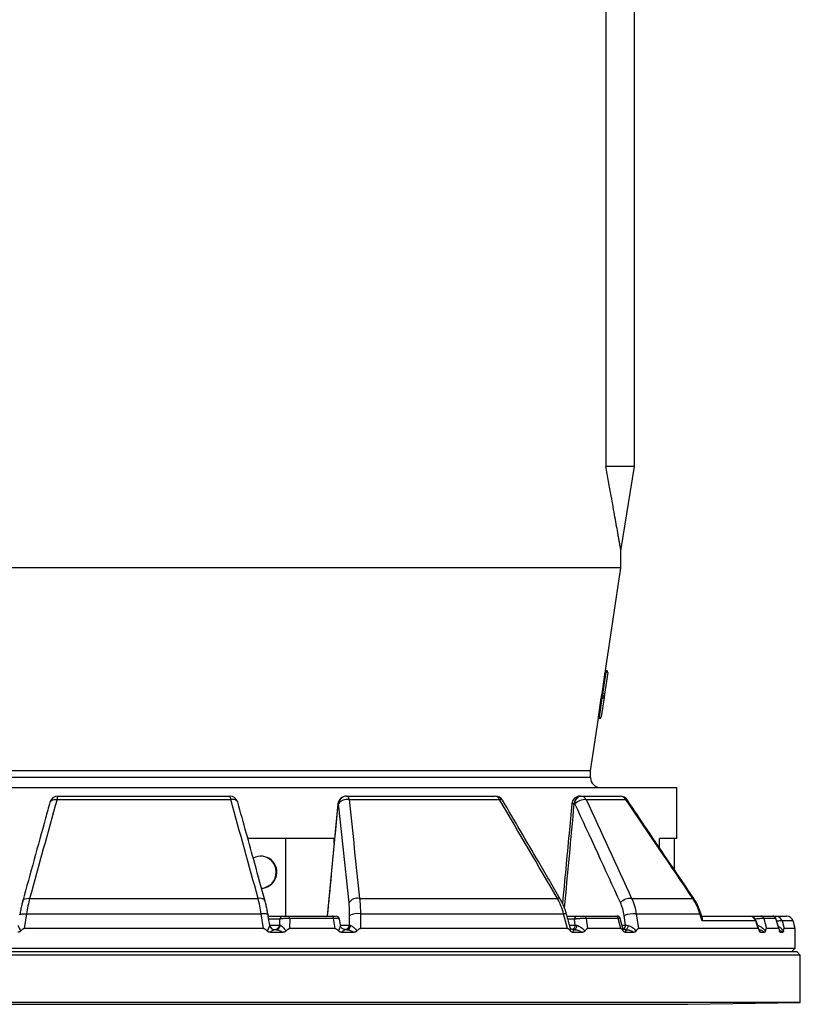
# Model space of a CAD drawing. Header units: millimetres. Extents: x 1245 to 2645, y 237 to 3790.
# Tile 3 of 7: x 1872 to 2333, y 1680 to 2262. Entities that reach past the tile are written whole.
import ezdxf

# ---------------------------------------------------------------- set-up
doc = ezdxf.new("R2010")
doc.units = ezdxf.units.MM

msp = doc.modelspace()

# ---------------------------------------------------------------- linework, layer by layer
at = {"color": 7, "linetype": 'Continuous', "lineweight": 25}
for p, q in [((2235.36, 1998.16), (2235.36, 2823.64)), ((2218.41, 2789.7), (2218.41, 1998.16)), ((2235.36, 1998.16), (2218.41, 1998.16)), ((2227.36, 1948.16), (2235.36, 1998.16)), ((2227.36, 1938.16), (2227.36, 1948.21)), ((2227.36, 1938.16), (1663.36, 1938.16)), ((2218.26, 1877.5), (2227.36, 1938.16)), ((2216.68, 1863.59), (2218.6, 1876.43)), ((2219.59, 1876.29), (2217.67, 1863.44)), ((2218.09, 1876.51), (2218.6, 1876.43)), ((2218.25, 1877.5), (2218.75, 1877.42)), ((2218.6, 1876.43), (2218.75, 1877.42)), ((2219.59, 1876.29), (2218.6, 1876.43)), ((2216.16, 1863.67), (2216.68, 1863.59)), ((2214.59, 1849.68), (2216.32, 1861.19)), ((2217.37, 1861.46), (2215.64, 1849.95)), ((2215.75, 1861.28), (2216.32, 1861.19)), ((2215.98, 1862.68), (2216.53, 1862.6)), ((2216.32, 1861.19), (2216.53, 1862.6)), ((2216.53, 1862.6), (2216.68, 1863.59)), ((2217.67, 1863.44), (2216.68, 1863.59)), ((2217.67, 1863.44), (2217.37, 1861.46)), ((2209.36, 1818.16), (2214.01, 1849.19)), ((2214.01, 1849.18), (2214.5, 1849.11)), ((2214.09, 1849.75), (2214.59, 1849.68)), ((2209.36, 1818.16), (1681.36, 1818.16)), ((2209.36, 1814.16), (2209.36, 1818.16)), ((1630.36, 1808.16), (2260.36, 1808.16)), ((2260.36, 1778.16), (2260.36, 1808.16)), ((1894.03, 1801.1), (1996.69, 1801.1)), ((1894.65, 1803.16), (1996.07, 1803.16)), ((2065.07, 1803.16), (2065.22, 1803.16)), ((2065.22, 1803.16), (2153.05, 1803.16)), ((2066.68, 1801.1), (2155.58, 1801.1)), ((2203.26, 1803.16), (2203.67, 1803.16)), ((2203.67, 1803.16), (2226.85, 1803.16)), ((2206.82, 1801.1), (2230.29, 1801.1)), ((2060.4, 1798.6), (2060.26, 1798.6)), ((2200.15, 1798.6), (2199.74, 1798.6)), ((2029.35, 1778.16), (2006.78, 1778.16)), ((2029.35, 1732.16), (2029.35, 1778.16)), ((2057.85, 1778.16), (2029.35, 1778.16)), ((2057.85, 1775.27), (2057.85, 1778.16)), ((2250.23, 1772.47), (2250.23, 1778.16)), ((2258.93, 1778.16), (2250.23, 1778.16)), ((2260.36, 1778.16), (2258.93, 1778.16)), ((2258.93, 1759.58), (2258.93, 1778.16)), ((1877.83, 1742.68), (2012.89, 1742.68)), ((2072.8, 1742.68), (2189.77, 1742.68)), ((2233.63, 1742.68), (2269.75, 1742.68)), ((1871.97, 1732.87), (1871.98, 1732.91)), ((1876.04, 1733.48), (1874.62, 1724.81)), ((1876.04, 1733.48), (2014.67, 1733.48)), ((2016.09, 1724.81), (2014.67, 1733.48)), ((2018.86, 1732.16), (2027.59, 1732.16)), ((2025.64, 1726.9), (2025.67, 1730.34)), ((2031.12, 1732.16), (2056.87, 1732.16)), ((2031.55, 1730.72), (2031.49, 1724.81)), ((2057.43, 1730.72), (2031.55, 1730.72)), ((2058.38, 1724.81), (2057.43, 1730.72)), ((2061.49, 1726.78), (2060.9, 1730.48)), ((2066.93, 1726.9), (2066.97, 1732.51)), ((2073.39, 1733.48), (2073.32, 1724.81)), ((2073.39, 1733.48), (2193.45, 1733.48)), ((2195.84, 1724.81), (2193.45, 1733.48)), ((2195.5, 1732.16), (2201.26, 1732.16)), ((2200.34, 1726.9), (2199.85, 1730.34)), ((2205.42, 1732.16), (2224.27, 1732.16)), ((2206.73, 1730.72), (2207.57, 1724.81)), ((2225.68, 1730.72), (2206.73, 1730.72)), ((2227.26, 1724.81), (2225.68, 1730.72)), ((2228.44, 1725.08), (2226.95, 1730.68)), ((2230.11, 1726.9), (2229.26, 1732.51)), ((2236.43, 1733.48), (2237.73, 1724.81)), ((2236.43, 1733.48), (2274.01, 1733.48)), ((2275.27, 1729.29), (2274.01, 1733.48)), ((2275.44, 1731.19), (2274.74, 1733.53)), ((2275.2, 1732.16), (2303.45, 1732.16)), ((2303.56, 1732.16), (2306.36, 1732.16)), ((2310.04, 1732.16), (2316.94, 1732.16)), ((2311.87, 1730.72), (2313.39, 1724.81)), ((2318.81, 1730.72), (2311.87, 1730.72)), ((2316.94, 1732.16), (2317.58, 1732.16)), ((2317.01, 1732.16), (2317.01, 1732.16)), ((2320.6, 1724.81), (2318.81, 1730.72)), ((2318.83, 1732.16), (2325.21, 1732.16)), ((2320.82, 1724.36), (2318.89, 1730.74)), ((2016.09, 1724.81), (1874.62, 1724.81)), ((2019.75, 1726.64), (2019.71, 1726.68)), ((2022.69, 1724.16), (2022.71, 1724.16)), ((2022.7, 1724.16), (2023.39, 1724.16)), ((2058.38, 1724.81), (2031.49, 1724.81)), ((2064.47, 1724.16), (2065.14, 1724.16)), ((2195.84, 1724.81), (2073.32, 1724.81)), ((2199.1, 1724.16), (2199.63, 1724.16)), ((2227.26, 1724.81), (2207.57, 1724.81)), ((2229.69, 1724.16), (2230.17, 1724.16)), ((2308.47, 1724.81), (2237.73, 1724.81)), ((2307.07, 1729.29), (2275.27, 1729.29)), ((2308.47, 1724.81), (2307.07, 1729.29)), ((2309.03, 1723.85), (2307.32, 1729.36)), ((2320.6, 1724.81), (2313.39, 1724.81)), ((2322.61, 1729.29), (2323.8, 1724.81)), ((2330.36, 1724.81), (2323.8, 1724.81)), ((2330.36, 1724.81), (2329.05, 1729.29)), ((2330.36, 1713.16), (2330.36, 1724.81)), ((2019.93, 1722.68), (2027.71, 1722.68)), ((2062.08, 1722.68), (2069.63, 1722.68)), ((2198.79, 1722.68), (2204.72, 1722.68)), ((2229.88, 1722.68), (2235.18, 1722.68)), ((2309.75, 1722.68), (2312.24, 1722.68)), ((2321.45, 1722.68), (2323.07, 1722.68)), ((1560.36, 1713.16), (1945.36, 1713.16)), ((1945.36, 1713.16), (2330.36, 1713.16)), ((2328.36, 1711.16), (2330.36, 1713.16)), ((2333.36, 1709.16), (1557.36, 1709.16)), ((1559.36, 1711.16), (2331.36, 1711.16)), ((2333.36, 1709.16), (2331.36, 1711.16)), ((2333.36, 1681.16), (2333.36, 1709.16)), ((2333.36, 1681.16), (1557.36, 1681.16)), ((2266.9, 1680), (2333.36, 1681.16))]:
    msp.add_line(p, q, dxfattribs=at)
at = {"color": 1, "linetype": 'Continuous', "lineweight": 25}
for p, q in [((2214.5, 1849.11), (2214.59, 1849.68)), ((2209.36, 1814.16), (1681.36, 1814.16)), ((2025.67, 1730.34), (2019.15, 1730.34)), ((2199.85, 1730.34), (2196, 1730.34)), ((2317.58, 1732.16), (2317.43, 1732.12)), ((2019.71, 1726.9), (2025.64, 1726.9)), ((2061.47, 1726.9), (2066.93, 1726.9)), ((2196.94, 1726.9), (2200.34, 1726.9)), ((2227.96, 1726.9), (2230.11, 1726.9)), ((2329.05, 1729.29), (2322.61, 1729.29)), ((2321.12, 1723.14), (2321.45, 1722.68)), ((1623.82, 1680), (2266.9, 1680))]:
    msp.add_line(p, q, dxfattribs=at)
at = {"color": 7, "linetype": 'Continuous', "lineweight": 25, "flags": 128}
for points in [[(2216.16, 1863.67), (2216.36, 1864.99), (2218.09, 1876.51)], [(2216.32, 1861.19), (2216.51, 1861.17), (2216.7, 1861.17), (2216.88, 1861.18), (2217.04, 1861.21), (2217.17, 1861.26), (2217.27, 1861.31), (2217.34, 1861.38), (2217.37, 1861.46)], [(2214.59, 1849.68), (2214.78, 1849.66), (2214.97, 1849.65), (2215.15, 1849.66), (2215.31, 1849.69), (2215.44, 1849.74), (2215.54, 1849.8), (2215.61, 1849.87), (2215.64, 1849.95)], [(2065.22, 1803.16), (2065.43, 1803.13), (2065.64, 1803.02), (2065.84, 1802.85), (2066.04, 1802.62), (2066.22, 1802.32), (2066.39, 1801.96), (2066.54, 1801.55), (2066.68, 1801.1)], [(2199.74, 1798.6), (2199.86, 1799.51), (2200.09, 1800.37), (2200.44, 1801.16), (2200.88, 1801.85), (2201.4, 1802.41), (2201.98, 1802.82), (2202.61, 1803.07), (2203.26, 1803.16)], [(2200.15, 1798.6), (2200.26, 1799.51), (2200.5, 1800.37), (2200.84, 1801.16), (2201.28, 1801.85), (2201.8, 1802.41), (2202.39, 1802.82), (2203.02, 1803.07), (2203.67, 1803.16)], [(2016.99, 1741.06), (2016.91, 1741.28), (2016.6, 1741.75), (2016.11, 1742.15), (2015.47, 1742.45), (2014.69, 1742.64), (2013.82, 1742.72), (2012.89, 1742.68)], [(2057.43, 1730.72), (2057.4, 1731.02), (2057.35, 1731.3), (2057.29, 1731.55), (2057.22, 1731.76), (2057.14, 1731.93), (2057.06, 1732.06), (2056.97, 1732.13), (2056.87, 1732.16)], [(2201.24, 1726.73), (2201.17, 1726.21), (2201.06, 1725.72), (2200.9, 1725.27), (2200.69, 1724.89), (2200.46, 1724.58), (2200.2, 1724.35), (2199.92, 1724.21), (2199.63, 1724.16)], [(2231.51, 1726.64), (2231.44, 1726.13), (2231.34, 1725.66), (2231.21, 1725.23), (2231.04, 1724.86), (2230.85, 1724.56), (2230.63, 1724.34), (2230.4, 1724.21), (2230.17, 1724.16)]]:
    msp.add_lwpolyline(points, dxfattribs=at)
at = {"color": 1, "linetype": 'Continuous', "lineweight": 25, "flags": 128}
for points in [[(1889.83, 1799.49), (1889.91, 1799.72), (1890.23, 1800.2), (1890.74, 1800.59), (1891.4, 1800.89), (1892.19, 1801.08), (1893.08, 1801.15), (1894.03, 1801.1)], [(2000.89, 1799.49), (2000.81, 1799.72), (2000.48, 1800.2), (1999.98, 1800.59), (1999.32, 1800.89), (1998.53, 1801.08), (1997.64, 1801.15), (1996.69, 1801.1)], [(2231, 1800.96), (2230.94, 1801.02), (2230.69, 1801.11), (2230.29, 1801.1)], [(2060.26, 1798.6), (2060.11, 1798.63), (2060.09, 1798.64)], [(1873.73, 1741.06), (1873.8, 1741.28), (1874.12, 1741.75), (1874.61, 1742.15), (1875.25, 1742.45), (1876.02, 1742.64), (1876.89, 1742.72), (1877.83, 1742.68)], [(2270.43, 1742.53), (2270.38, 1742.59), (2270.14, 1742.69), (2269.75, 1742.68)], [(1871.98, 1732.91), (1872.05, 1733.04), (1872.32, 1733.25), (1872.78, 1733.41), (1873.42, 1733.52), (1874.19, 1733.57), (1875.08, 1733.56), (1876.04, 1733.48)], [(2018.74, 1732.88), (2018.67, 1733.04), (2018.39, 1733.25), (2017.93, 1733.41), (2017.3, 1733.52), (2016.52, 1733.57), (2015.64, 1733.56), (2014.67, 1733.48)], [(2195.16, 1733.4), (2195.16, 1733.41), (2195, 1733.52), (2194.65, 1733.57), (2194.13, 1733.56), (2193.45, 1733.48)], [(2305.94, 1731.33), (2305.95, 1731.36), (2306.01, 1731.64), (2306.09, 1731.86), (2306.17, 1732.02), (2306.27, 1732.13), (2306.36, 1732.16)]]:
    msp.add_lwpolyline(points, dxfattribs=at)
at = {"color": 7, "linetype": 'Continuous', "lineweight": 25}
for centre, radius, start, end in [((2218.6, 1876.43), 1, 351.46923, 81.46923), ((2216.38, 1861.61), 1, 351.46923, 81.46923), ((2214.65, 1850.09), 1, 261.46923, 351.46923), ((2215.36, 1814.16), 6, 180, 270), ((1894.65, 1798.16), 5, 90, 164.5643), ((1896.92, 1801.35), 2.91, 141.54847, 185.02455), ((1996.07, 1798.16), 5, 15.4357, 90), ((1993.79, 1801.35), 2.91, 354.97545, 38.45153), ((2065.07, 1798.16), 5, 90, 174.53413), ((2065.14, 1798.26), 4.9, 90.89599, 176.08539), ((2065.29, 1798.26), 4.9, 90.89599, 176.08539), ((2065.49, 1794.96), 6.26, 79.08083, 144.42026), ((2153.05, 1798.16), 5, 30.34253, 90), ((2152.7, 1800.15), 3.03, 18.30696, 83.46089), ((2203.26, 1798.16), 5, 90, 174.72036), ((2206.36, 1792.19), 8.92, 87.01063, 134.10438), ((2203.49, 1799.44), 3.72, 26.41351, 87.23334), ((2226.85, 1798.16), 5, 34.0489, 90), ((2226.74, 1799.07), 4.09, 29.71574, 88.36122), ((2014.54, 1758.13), 9.47, 270.25919, 118.88479), ((2014.16, 1758.23), 9.43, 359.57036, 88.48922), ((2014.15, 1758.09), 9.44, 274.29897, 0.41495), ((2071.69, 1736.55), 6.23, 79.744, 144.38619), ((2233.27, 1733.67), 9.02, 87.68365, 133.81338), ((2027.62, 1730.2), 1.96, 90.89599, 176.08539), ((2029.78, 1730.98), 1.79, 351.89033, 41.53326), ((2058.93, 1730.16), 2, 9.23117, 90.00369), ((2071.56, 1723.85), 9.8, 79.26251, 117.92787), ((2201.57, 1730.46), 1.73, 100.42949, 184.25781), ((2205.17, 1730.62), 1.56, 3.7974, 80.83329), ((2224.07, 1730.56), 1.61, 5.80911, 82.82353), ((2225.05, 1730.16), 2, 15.08442, 90.00718), ((2234.9, 1717.79), 15.76, 84.42674, 110.97422), ((2303.37, 1728.35), 3.81, 14.18617, 88.87423), ((2303.5, 1728.16), 4, 17.36821, 90.00071), ((2310.01, 1730.23), 1.93, 14.69999, 89.15699), ((2316.92, 1730.2), 1.96, 15.37921, 89.51812), ((2317.01, 1730.16), 2, 16.94727, 90.00406), ((2318.81, 1728.22), 3.94, 15.70832, 89.68805), ((2325.21, 1728.16), 4, 16.32931, 90), ((2022.71, 1727.16), 3, 189.00601, 269.99634), ((2022.7, 1727.15), 2.99, 234.81937, 269.99571), ((2022.7, 1727.1), 2.94, 270.89599, 356.08539), ((2023.25, 1726.95), 2.79, 272.88909, 355.40726), ((2064, 1727.1), 2.94, 270.89599, 356.08539), ((2064.94, 1726.84), 2.69, 274.38881, 355.69329)]:
    msp.add_arc(centre, radius, start, end, dxfattribs=at)
at = {"color": 1, "linetype": 'Continuous', "lineweight": 25}
for centre, radius, start, end in [((2156.15, 1799.52), 1.68, 43.8347, 109.86813), ((2198.93, 1793.33), 5.33, 81.18869, 96.90267), ((2190.3, 1741.16), 1.61, 42.86688, 109.00137), ((2274.38, 1732.61), 0.948, 71.41903, 112.70259), ((2022.7, 1727.16), 3, 189.98768, 234.81428), ((2197.59, 1726.77), 2.76, 292.6564, 2.76007), ((2226.96, 1726.92), 3.14, 308.74046, 359.59541)]:
    msp.add_arc(centre, radius, start, end, dxfattribs=at)
at = {"color": 7, "linetype": 'Continuous', "lineweight": 25}
msp.add_ellipse((1938.45, 2105.78), major_axis=(-26.1, 667.53), ratio=0.433334, start_param=4.301879, end_param=4.320504, dxfattribs=at)
at = {"color": 1, "linetype": 'Continuous', "lineweight": 25}
for centre, major_axis, ratio, start_param, end_param in [((2219.8, 4693.94), (466.33, 5516.4), 0.018003, 4.147149, 4.161361), ((2146.26, 4693.94), (342.1, 5516.39), 0.049347, 4.14969, 4.162899)]:
    msp.add_ellipse(centre, major_axis=major_axis, ratio=ratio, start_param=start_param, end_param=end_param, dxfattribs=at)
at = {"color": 7, "linetype": 'Continuous', "lineweight": 25}
for points, knots in [([(2227.35, 1948.21), (2227.35, 1948.21), (2227.35, 1948.19), (2227.27, 1948.65), (2227.11, 1949.56), (2226.87, 1950.97), (2226.54, 1952.85), (2226.14, 1955.13), (2225.58, 1958.31), (2224.82, 1962.6), (2223.84, 1968.14), (2222.76, 1974.19), (2221.5, 1981.21), (2220.05, 1989.18), (2218.96, 1995.16), (2218.41, 1998.16)], [0, 0, 0, 0, 0.029645, 0.081191, 0.133664, 0.190056, 0.247315, 0.304965, 0.36335, 0.458683, 0.554785, 0.652603, 0.750789, 0.875222, 1, 1, 1, 1]), ([(2218.09, 1876.51), (2218.11, 1876.64), (2218.13, 1876.77), (2218.16, 1877.01), (2218.18, 1877.12), (2218.21, 1877.3), (2218.22, 1877.37), (2218.24, 1877.47), (2218.25, 1877.5), (2218.25, 1877.5)], [0, 0, 0, 0, 0.25, 0.25, 0.5, 0.5, 0.75, 0.75, 1, 1, 1, 1]), ([(2216, 1862.68), (2216, 1862.68), (2216.01, 1862.7), (2216.02, 1862.8), (2216.04, 1862.88), (2216.07, 1863.06), (2216.08, 1863.17), (2216.12, 1863.41), (2216.14, 1863.54), (2216.16, 1863.67)], [0, 0, 0, 0, 0.25, 0.25, 0.5, 0.5, 0.75, 0.75, 1, 1, 1, 1]), ([(2215.75, 1861.28), (2215.77, 1861.43), (2215.8, 1861.6), (2215.85, 1861.93), (2215.87, 1862.09), (2215.92, 1862.37), (2215.94, 1862.48), (2215.97, 1862.64), (2215.98, 1862.68), (2215.98, 1862.68)], [0, 0, 0, 0, 0.25, 0.25, 0.5, 0.5, 0.75, 0.75, 1, 1, 1, 1]), ([(2214.01, 1849.19), (2214.01, 1849.19), (2214.01, 1849.19), (2214.03, 1849.31), (2214.06, 1849.51), (2214.08, 1849.68), (2214.09, 1849.75)], [0, 0, 0, 0, 0.18873, 0.486071, 0.783414, 1, 1, 1, 1]), ([(2191.47, 1742.25), (2187.17, 1749.64), (2175.82, 1769.14), (2164.43, 1788.59), (2157.36, 1800.68)], [0, 0, 0, 0, 0.378721, 1, 1, 1, 1]), ([(2270.42, 1742.53), (2261.23, 1756.17), (2248.1, 1775.66), (2234.94, 1795.12), (2230.99, 1800.95)], [0, 0, 0, 0, 0.700003, 1, 1, 1, 1]), ([(1889.83, 1799.49), (1888.96, 1796.35), (1883.59, 1776.89), (1878.22, 1757.4), (1873.73, 1741.06)], [0, 0, 0, 0, 0.161712, 1, 1, 1, 1]), ([(2016.98, 1741.06), (2014.95, 1748.45), (2009.59, 1767.94), (2004.22, 1787.4), (2000.89, 1799.48)], [0, 0, 0, 0, 0.378724, 1, 1, 1, 1]), ([(2060.09, 1798.64), (2059.53, 1792.74), (2057.41, 1770.58), (2055.28, 1748.43), (2053.72, 1732.16)], [0, 0, 0, 0, 0.265948, 1, 1, 1, 1]), ([(2198.29, 1798.62), (2197.74, 1792.73), (2195.92, 1773.08), (2194.09, 1753.43), (2192.81, 1739.68)], [0, 0, 0, 0, 0.299929, 1, 1, 1, 1]), ([(1877.83, 1742.68), (1877.47, 1741.28), (1877.15, 1739.81), (1876.55, 1736.74), (1876.28, 1735.15), (1876.04, 1733.48)], [0, 0, 0, 0, 0.5, 0.5, 1, 1, 1, 1]), ([(2014.67, 1733.48), (2014.43, 1735.15), (2014.16, 1736.74), (2013.57, 1739.81), (2013.24, 1741.28), (2012.89, 1742.68)], [0, 0, 0, 0, 0.5, 0.5, 1, 1, 1, 1]), ([(2072.8, 1742.68), (2072.98, 1741.28), (2073.12, 1739.81), (2073.32, 1736.74), (2073.37, 1735.15), (2073.39, 1733.48)], [0, 0, 0, 0, 0.5, 0.5, 1, 1, 1, 1]), ([(2193.45, 1733.48), (2193.02, 1735.15), (2192.49, 1736.74), (2191.26, 1739.81), (2190.56, 1741.28), (2189.77, 1742.68)], [0, 0, 0, 0, 0.5, 0.5, 1, 1, 1, 1]), ([(2195.15, 1733.4), (2194.89, 1734.29), (2194.34, 1736.17), (2193.22, 1738.9), (2192.25, 1740.96), (2191.59, 1742.02), (2191.46, 1742.24)], [0, 0, 0, 0, 0.285898, 0.59889, 0.915982, 1, 1, 1, 1]), ([(2233.63, 1742.68), (2234.3, 1741.28), (2234.86, 1739.81), (2235.79, 1736.74), (2236.16, 1735.15), (2236.43, 1733.48)], [0, 0, 0, 0, 0.5, 0.5, 1, 1, 1, 1]), ([(2274.01, 1733.48), (2273.53, 1735.15), (2272.93, 1736.74), (2271.51, 1739.81), (2270.69, 1741.28), (2269.75, 1742.68)], [0, 0, 0, 0, 0.5, 0.5, 1, 1, 1, 1]), ([(2274.67, 1733.51), (2274.38, 1734.4), (2273.78, 1736.28), (2272.53, 1738.99), (2271.4, 1741.12), (2270.6, 1742.23), (2270.4, 1742.52)], [0, 0, 0, 0, 0.279263, 0.584897, 0.893883, 1, 1, 1, 1]), ([(1873.73, 1741.06), (1873.52, 1740.29), (1873.09, 1738.66), (1872.53, 1736), (1872.15, 1734.04), (1871.99, 1732.97), (1871.98, 1732.87)], [0, 0, 0, 0, 0.304619, 0.637808, 0.96764, 1, 1, 1, 1]), ([(2018.74, 1732.88), (2018.59, 1733.74), (2018.29, 1735.54), (2017.73, 1738.15), (2017.29, 1740.03), (2017.02, 1740.94), (2016.98, 1741.06)], [0, 0, 0, 0, 0.297242, 0.622526, 0.953252, 1, 1, 1, 1]), ([(2066.97, 1732.51), (2066.98, 1733.9), (2066.96, 1735.23), (2066.84, 1737.79), (2066.75, 1739.01), (2066.63, 1740.18)], [0, 0, 0, 0, 0.5, 0.5, 1, 1, 1, 1]), ([(2229.26, 1732.51), (2229.05, 1733.9), (2228.76, 1735.23), (2228.01, 1737.79), (2227.56, 1739.01), (2227.02, 1740.18)], [0, 0, 0, 0, 0.5, 0.5, 1, 1, 1, 1]), ([(2019.74, 1726.69), (2019.44, 1728.56), (2019.11, 1730.62), (2018.77, 1732.68), (2018.74, 1732.88)], [0, 0, 0, 0, 0.905201, 1, 1, 1, 1]), ([(2031.55, 1730.72), (2031.24, 1730.73), (2030.93, 1730.74), (2030.3, 1730.74), (2029.98, 1730.74), (2029.35, 1730.73), (2029.05, 1730.72), (2028.45, 1730.7), (2028.17, 1730.68), (2027.63, 1730.65), (2027.37, 1730.63), (2026.9, 1730.58), (2026.69, 1730.55), (2026.31, 1730.5), (2026.15, 1730.47), (2025.87, 1730.4), (2025.75, 1730.37), (2025.67, 1730.34)], [0, 0, 0, 0, 0.125, 0.125, 0.25, 0.25, 0.375, 0.375, 0.5, 0.5, 0.625, 0.625, 0.75, 0.75, 0.875, 0.875, 1, 1, 1, 1]), ([(2027.59, 1732.16), (2027.61, 1732.16), (2027.64, 1732.16), (2027.69, 1732.16), (2027.76, 1732.16), (2027.83, 1732.16), (2027.9, 1732.16), (2027.99, 1732.16), (2028.16, 1732.16), (2028.45, 1732.16), (2028.9, 1732.16), (2029.42, 1732.16), (2029.88, 1732.16), (2030.26, 1732.16), (2030.55, 1732.16), (2030.84, 1732.16), (2031.03, 1732.16), (2031.12, 1732.16)], [0, 0, 0, 0, 0.036267, 0.072224, 0.107969, 0.143596, 0.179203, 0.21489, 0.250752, 0.376042, 0.500305, 0.625425, 0.749885, 0.812686, 0.874882, 0.937108, 1, 1, 1, 1]), ([(2056.87, 1732.16), (2057.05, 1732.16), (2057.41, 1732.16), (2058.05, 1732.16), (2058.37, 1732.16), (2058.58, 1732.16)], [0, 0, 0, 0, 0.253456, 0.506665, 1, 1, 1, 1]), ([(2197.33, 1725.47), (2196.66, 1727.92), (2195.94, 1730.56), (2195.21, 1733.21), (2195.16, 1733.4)], [0, 0, 0, 0, 0.926116, 1, 1, 1, 1]), ([(2206.73, 1730.72), (2206.49, 1730.73), (2206.24, 1730.74), (2205.7, 1730.74), (2205.42, 1730.74), (2204.82, 1730.73), (2204.52, 1730.72), (2203.89, 1730.7), (2203.57, 1730.68), (2202.94, 1730.65), (2202.63, 1730.63), (2202.01, 1730.58), (2201.71, 1730.55), (2201.13, 1730.5), (2200.85, 1730.47), (2200.32, 1730.4), (2200.08, 1730.37), (2199.85, 1730.34)], [0, 0, 0, 0, 0.125, 0.125, 0.25, 0.25, 0.375, 0.375, 0.5, 0.5, 0.625, 0.625, 0.75, 0.75, 0.875, 0.875, 1, 1, 1, 1]), ([(2201.26, 1732.16), (2201.3, 1732.16), (2201.38, 1732.16), (2201.51, 1732.16), (2201.64, 1732.16), (2201.77, 1732.16), (2201.91, 1732.16), (2202.06, 1732.16), (2202.33, 1732.16), (2202.74, 1732.16), (2203.32, 1732.16), (2203.89, 1732.16), (2204.36, 1732.16), (2204.71, 1732.16), (2204.97, 1732.16), (2205.2, 1732.16), (2205.35, 1732.16), (2205.42, 1732.16)], [0, 0, 0, 0, 0.036267, 0.072224, 0.107969, 0.143596, 0.179203, 0.21489, 0.250752, 0.376042, 0.500305, 0.625425, 0.749885, 0.812686, 0.874882, 0.937108, 1, 1, 1, 1]), ([(2224.27, 1732.16), (2224.39, 1732.16), (2224.63, 1732.16), (2224.87, 1732.16), (2224.9, 1732.16), (2224.9, 1732.16)], [0, 0, 0, 0, 0.420846, 0.841283, 1, 1, 1, 1]), ([(2275.37, 1731.17), (2275.43, 1730.71), (2275.5, 1730.14), (2275.31, 1729.44), (2275.27, 1729.29), (2275.27, 1729.29)], [0, 0, 0, 0, 0.7878342, 0.9955301, 1, 1, 1, 1]), ([(2303.43, 1732.16), (2303.42, 1732.16), (2303.38, 1732.16), (2303.31, 1732.16), (2303.28, 1732.16)], [0, 0, 0, 0, 0.57121, 1, 1, 1, 1]), ([(2306.36, 1732.16), (2306.41, 1732.16), (2306.52, 1732.16), (2306.68, 1732.16), (2306.85, 1732.16), (2307.01, 1732.16), (2307.18, 1732.16), (2307.34, 1732.16), (2307.64, 1732.16), (2308.07, 1732.16), (2308.61, 1732.16), (2309.09, 1732.16), (2309.44, 1732.16), (2309.67, 1732.16), (2309.82, 1732.16), (2309.95, 1732.16), (2310.01, 1732.16), (2310.04, 1732.16)], [0, 0, 0, 0, 0.036267, 0.072224, 0.107969, 0.143596, 0.179203, 0.21489, 0.250752, 0.376042, 0.500305, 0.625425, 0.749885, 0.812686, 0.874882, 0.937108, 1, 1, 1, 1]), ([(2317.58, 1732.16), (2317.71, 1732.16), (2317.85, 1732.16), (2318.12, 1732.16), (2318.26, 1732.16), (2318.49, 1732.16), (2318.6, 1732.16), (2318.75, 1732.16), (2318.81, 1732.16), (2318.83, 1732.16)], [0, 0, 0, 0, 0.25, 0.25, 0.5, 0.5, 0.75, 0.75, 1, 1, 1, 1]), ([(1870.97, 1726.64), (1870.98, 1726.57), (1871.05, 1726.41), (1871.19, 1726.09), (1871.24, 1725.97), (1871.36, 1725.71), (1871.43, 1725.57), (1871.64, 1725.12), (1871.8, 1724.8), (1872.14, 1724.1), (1872.32, 1723.74), (1872.51, 1723.36)], [0, 0, 0, 0, 0.25, 0.25, 0.375, 0.375, 0.5, 0.5, 0.75, 0.75, 1, 1, 1, 1]), ([(1872.51, 1723.36), (1872.64, 1723.54), (1872.78, 1723.71), (1873.08, 1724.04), (1873.24, 1724.19), (1873.59, 1724.46), (1873.78, 1724.58), (1874.18, 1724.76), (1874.4, 1724.81), (1874.62, 1724.81)], [0, 0, 0, 0, 0.25, 0.25, 0.5, 0.5, 0.75, 0.75, 1, 1, 1, 1]), ([(2016.09, 1724.81), (2016.32, 1724.81), (2016.53, 1724.76), (2016.94, 1724.58), (2017.13, 1724.46), (2017.47, 1724.19), (2017.63, 1724.03), (2017.93, 1723.71), (2018.07, 1723.54), (2018.21, 1723.36)], [0, 0, 0, 0, 0.25, 0.25, 0.5, 0.5, 0.75, 0.75, 1, 1, 1, 1]), ([(2019.75, 1726.64), (2019.73, 1726.57), (2019.67, 1726.41), (2019.53, 1726.09), (2019.47, 1725.97), (2019.35, 1725.71), (2019.28, 1725.57), (2019.07, 1725.12), (2018.92, 1724.8), (2018.58, 1724.1), (2018.4, 1723.74), (2018.21, 1723.36)], [0, 0, 0, 0, 0.25, 0.25, 0.375, 0.375, 0.5, 0.5, 0.75, 0.75, 1, 1, 1, 1]), ([(2022.7, 1724.16), (2022.61, 1724.16), (2022.46, 1724.11), (2022.18, 1723.99), (2022.08, 1723.94), (2021.85, 1723.82), (2021.74, 1723.76), (2021.37, 1723.56), (2021.1, 1723.4), (2020.53, 1723.06), (2020.23, 1722.87), (2019.93, 1722.68)], [0, 0, 0, 0, 0.25, 0.25, 0.375, 0.375, 0.5, 0.5, 0.75, 0.75, 1, 1, 1, 1]), ([(2023.39, 1724.16), (2023.66, 1724.16), (2023.97, 1724.11), (2024.48, 1723.98), (2024.66, 1723.93), (2025.02, 1723.82), (2025.2, 1723.76), (2025.76, 1723.55), (2026.15, 1723.4), (2026.93, 1723.06), (2027.32, 1722.87), (2027.71, 1722.68)], [0, 0, 0, 0, 0.25, 0.25, 0.375, 0.375, 0.5, 0.5, 0.75, 0.75, 1, 1, 1, 1]), ([(2026.04, 1726.73), (2026.26, 1726.65), (2026.52, 1726.49), (2026.94, 1726.16), (2027.08, 1726.03), (2027.37, 1725.77), (2027.52, 1725.62), (2027.96, 1725.17), (2028.26, 1724.84), (2028.86, 1724.13), (2029.16, 1723.76), (2029.46, 1723.38)], [0, 0, 0, 0, 0.25, 0.25, 0.375, 0.375, 0.5, 0.5, 0.75, 0.75, 1, 1, 1, 1]), ([(2029.46, 1723.38), (2029.71, 1723.73), (2029.99, 1724.07), (2030.49, 1724.47), (2030.67, 1724.59), (2030.97, 1724.72), (2031.07, 1724.75), (2031.28, 1724.8), (2031.38, 1724.81), (2031.49, 1724.81)], [0, 0, 0, 0, 0.5, 0.5, 0.75, 0.75, 0.875, 0.875, 1, 1, 1, 1]), ([(2058.38, 1724.81), (2058.6, 1724.81), (2058.8, 1724.76), (2059.19, 1724.59), (2059.36, 1724.47), (2059.69, 1724.2), (2059.84, 1724.05), (2060.12, 1723.73), (2060.25, 1723.56), (2060.38, 1723.38)], [0, 0, 0, 0, 0.25, 0.25, 0.5, 0.5, 0.75, 0.75, 1, 1, 1, 1]), ([(2061.5, 1726.73), (2061.54, 1726.65), (2061.52, 1726.49), (2061.44, 1726.16), (2061.41, 1726.03), (2061.32, 1725.77), (2061.28, 1725.62), (2061.12, 1725.17), (2060.99, 1724.84), (2060.7, 1724.13), (2060.54, 1723.76), (2060.38, 1723.38)], [0, 0, 0, 0, 0.25, 0.25, 0.375, 0.375, 0.5, 0.5, 0.75, 0.75, 1, 1, 1, 1]), ([(2062.87, 1724.64), (2062.65, 1724.8), (2062.18, 1725.13), (2061.75, 1725.85), (2061.54, 1726.38), (2061.52, 1726.63), (2061.52, 1726.64)], [0, 0, 0, 0, 0.3293, 0.688561, 0.992333, 1, 1, 1, 1]), ([(2064.47, 1724.16), (2064.42, 1724.16), (2064.31, 1724.11), (2064.09, 1723.98), (2064, 1723.93), (2063.82, 1723.82), (2063.71, 1723.76), (2063.39, 1723.55), (2063.15, 1723.4), (2062.64, 1723.06), (2062.36, 1722.87), (2062.08, 1722.68)], [0, 0, 0, 0, 0.25, 0.25, 0.375, 0.375, 0.5, 0.5, 0.75, 0.75, 1, 1, 1, 1]), ([(2064.5, 1724.17), (2064.26, 1724.18), (2063.73, 1724.21), (2063.16, 1724.4), (2062.9, 1724.62), (2062.87, 1724.64)], [0, 0, 0, 0, 0.416734, 0.93769, 1, 1, 1, 1]), ([(2065.14, 1724.16), (2065.44, 1724.16), (2065.78, 1724.11), (2066.32, 1723.99), (2066.5, 1723.94), (2066.88, 1723.82), (2067.07, 1723.76), (2067.65, 1723.56), (2068.05, 1723.4), (2068.84, 1723.06), (2069.24, 1722.87), (2069.63, 1722.68)], [0, 0, 0, 0, 0.25, 0.25, 0.375, 0.375, 0.5, 0.5, 0.75, 0.75, 1, 1, 1, 1]), ([(2067.62, 1726.64), (2067.89, 1726.57), (2068.18, 1726.41), (2068.64, 1726.09), (2068.8, 1725.97), (2069.11, 1725.71), (2069.27, 1725.57), (2069.74, 1725.12), (2070.06, 1724.8), (2070.68, 1724.1), (2070.99, 1723.74), (2071.29, 1723.36)], [0, 0, 0, 0, 0.25, 0.25, 0.375, 0.375, 0.5, 0.5, 0.75, 0.75, 1, 1, 1, 1]), ([(2071.29, 1723.36), (2071.42, 1723.54), (2071.55, 1723.71), (2071.84, 1724.04), (2072, 1724.19), (2072.33, 1724.46), (2072.51, 1724.58), (2072.9, 1724.76), (2073.11, 1724.81), (2073.32, 1724.81)], [0, 0, 0, 0, 0.25, 0.25, 0.5, 0.5, 0.75, 0.75, 1, 1, 1, 1]), ([(2195.84, 1724.81), (2196.01, 1724.81), (2196.18, 1724.76), (2196.49, 1724.58), (2196.64, 1724.46), (2196.9, 1724.19), (2197.03, 1724.03), (2197.26, 1723.71), (2197.37, 1723.54), (2197.47, 1723.36)], [0, 0, 0, 0, 0.25, 0.25, 0.5, 0.5, 0.75, 0.75, 1, 1, 1, 1]), ([(2199.06, 1724.17), (2198.96, 1724.17), (2198.71, 1724.18), (2198.09, 1724.44), (2197.55, 1724.96), (2197.35, 1725.4), (2197.34, 1725.48), (2197.33, 1725.49)], [0, 0, 0, 0, 0.166124, 0.425618, 0.714594, 0.970048, 1, 1, 1, 1]), ([(2199.1, 1724.16), (2199.24, 1724.16), (2199.32, 1724.11), (2199.38, 1723.99), (2199.38, 1723.94), (2199.38, 1723.82), (2199.37, 1723.76), (2199.31, 1723.56), (2199.24, 1723.4), (2199.05, 1723.06), (2198.93, 1722.87), (2198.79, 1722.68)], [0, 0, 0, 0, 0.25, 0.25, 0.375, 0.375, 0.5, 0.5, 0.75, 0.75, 1, 1, 1, 1]), ([(2199.63, 1724.16), (2200.05, 1724.16), (2200.48, 1724.11), (2201.13, 1723.98), (2201.36, 1723.93), (2201.8, 1723.82), (2202.01, 1723.76), (2202.66, 1723.55), (2203.08, 1723.4), (2203.92, 1723.06), (2204.33, 1722.87), (2204.72, 1722.68)], [0, 0, 0, 0, 0.25, 0.25, 0.375, 0.375, 0.5, 0.5, 0.75, 0.75, 1, 1, 1, 1]), ([(2201.24, 1726.73), (2201.67, 1726.65), (2202.1, 1726.49), (2202.75, 1726.16), (2202.96, 1726.03), (2203.38, 1725.77), (2203.59, 1725.62), (2204.19, 1725.17), (2204.59, 1724.84), (2205.34, 1724.13), (2205.7, 1723.76), (2206.04, 1723.38)], [0, 0, 0, 0, 0.25, 0.25, 0.375, 0.375, 0.5, 0.5, 0.75, 0.75, 1, 1, 1, 1]), ([(2206.04, 1723.38), (2206.23, 1723.73), (2206.44, 1724.07), (2206.82, 1724.47), (2206.96, 1724.59), (2207.18, 1724.72), (2207.26, 1724.75), (2207.41, 1724.8), (2207.49, 1724.81), (2207.57, 1724.81)], [0, 0, 0, 0, 0.5, 0.5, 0.75, 0.75, 0.875, 0.875, 1, 1, 1, 1]), ([(2227.26, 1724.81), (2227.41, 1724.81), (2227.55, 1724.76), (2227.83, 1724.59), (2227.95, 1724.47), (2228.19, 1724.2), (2228.3, 1724.05), (2228.5, 1723.73), (2228.59, 1723.56), (2228.67, 1723.38)], [0, 0, 0, 0, 0.25, 0.25, 0.5, 0.5, 0.75, 0.75, 1, 1, 1, 1]), ([(2229.65, 1724.17), (2229.62, 1724.17), (2229.52, 1724.17), (2229.1, 1724.31), (2228.65, 1724.7), (2228.48, 1725.04), (2228.48, 1725.07), (2228.48, 1725.08)], [0, 0, 0, 0, 0.12056, 0.354647, 0.646705, 0.902188, 1, 1, 1, 1]), ([(2229.69, 1724.16), (2229.89, 1724.16), (2230.01, 1724.11), (2230.13, 1723.98), (2230.16, 1723.93), (2230.2, 1723.82), (2230.2, 1723.76), (2230.21, 1723.55), (2230.18, 1723.4), (2230.06, 1723.06), (2229.98, 1722.87), (2229.88, 1722.68)], [0, 0, 0, 0, 0.25, 0.25, 0.375, 0.375, 0.5, 0.5, 0.75, 0.75, 1, 1, 1, 1]), ([(2230.17, 1724.16), (2230.6, 1724.16), (2231.03, 1724.11), (2231.69, 1723.99), (2231.91, 1723.94), (2232.34, 1723.82), (2232.56, 1723.76), (2233.19, 1723.56), (2233.61, 1723.4), (2234.41, 1723.06), (2234.8, 1722.87), (2235.18, 1722.68)], [0, 0, 0, 0, 0.25, 0.25, 0.375, 0.375, 0.5, 0.5, 0.75, 0.75, 1, 1, 1, 1]), ([(2231.51, 1726.64), (2231.96, 1726.57), (2232.4, 1726.41), (2233.05, 1726.09), (2233.27, 1725.97), (2233.7, 1725.71), (2233.9, 1725.57), (2234.51, 1725.12), (2234.9, 1724.8), (2235.64, 1724.1), (2235.99, 1723.74), (2236.33, 1723.36)], [0, 0, 0, 0, 0.25, 0.25, 0.375, 0.375, 0.5, 0.5, 0.75, 0.75, 1, 1, 1, 1]), ([(2236.33, 1723.36), (2236.42, 1723.54), (2236.51, 1723.71), (2236.71, 1724.04), (2236.82, 1724.19), (2237.05, 1724.46), (2237.17, 1724.58), (2237.44, 1724.76), (2237.59, 1724.81), (2237.73, 1724.81)], [0, 0, 0, 0, 0.25, 0.25, 0.5, 0.5, 0.75, 0.75, 1, 1, 1, 1]), ([(2307.88, 1726.73), (2308.4, 1726.65), (2308.89, 1726.49), (2309.59, 1726.16), (2309.82, 1726.03), (2310.25, 1725.77), (2310.46, 1725.62), (2311.07, 1725.17), (2311.45, 1724.84), (2312.15, 1724.13), (2312.47, 1723.76), (2312.77, 1723.38)], [0, 0, 0, 0, 0.25, 0.25, 0.375, 0.375, 0.5, 0.5, 0.75, 0.75, 1, 1, 1, 1]), ([(2308.47, 1724.81), (2308.54, 1724.81), (2308.62, 1724.76), (2308.75, 1724.58), (2308.82, 1724.46), (2308.93, 1724.19), (2308.99, 1724.03), (2309.09, 1723.71), (2309.13, 1723.54), (2309.18, 1723.36)], [0, 0, 0, 0, 0.25, 0.25, 0.5, 0.5, 0.75, 0.75, 1, 1, 1, 1]), ([(2312.77, 1723.38), (2312.85, 1723.73), (2312.94, 1724.07), (2313.09, 1724.47), (2313.15, 1724.59), (2313.23, 1724.72), (2313.27, 1724.75), (2313.33, 1724.8), (2313.36, 1724.81), (2313.39, 1724.81)], [0, 0, 0, 0, 0.5, 0.5, 0.75, 0.75, 0.875, 0.875, 1, 1, 1, 1]), ([(2320.6, 1724.81), (2320.65, 1724.81), (2320.7, 1724.76), (2320.79, 1724.59), (2320.83, 1724.47), (2320.9, 1724.2), (2320.94, 1724.05), (2321, 1723.73), (2321.03, 1723.56), (2321.06, 1723.38)], [0, 0, 0, 0, 0.25, 0.25, 0.5, 0.5, 0.75, 0.75, 1, 1, 1, 1]), ([(2323.4, 1723.36), (2323.43, 1723.54), (2323.45, 1723.71), (2323.51, 1724.04), (2323.54, 1724.19), (2323.61, 1724.46), (2323.64, 1724.58), (2323.72, 1724.76), (2323.76, 1724.81), (2323.8, 1724.81)], [0, 0, 0, 0, 0.25, 0.25, 0.5, 0.5, 0.75, 0.75, 1, 1, 1, 1]), ([(1872.51, 1723.36), (1872.41, 1723.23), (1872.29, 1723.12), (1872.03, 1722.94), (1871.88, 1722.87), (1871.58, 1722.76), (1871.42, 1722.73), (1871.11, 1722.69), (1870.95, 1722.68), (1870.79, 1722.68)], [0, 0, 0, 0, 0.25, 0.25, 0.5, 0.5, 0.75, 0.75, 1, 1, 1, 1]), ([(2019.93, 1722.68), (2019.77, 1722.68), (2019.61, 1722.69), (2019.29, 1722.73), (2019.13, 1722.77), (2018.83, 1722.87), (2018.69, 1722.94), (2018.42, 1723.12), (2018.3, 1723.23), (2018.21, 1723.36)], [0, 0, 0, 0, 0.25, 0.25, 0.5, 0.5, 0.75, 0.75, 1, 1, 1, 1]), ([(2029.46, 1723.38), (2029.36, 1723.25), (2029.24, 1723.13), (2028.97, 1722.94), (2028.83, 1722.87), (2028.36, 1722.71), (2028.04, 1722.68), (2027.71, 1722.68)], [0, 0, 0, 0, 0.25, 0.25, 0.5, 0.5, 1, 1, 1, 1]), ([(2062.08, 1722.68), (2061.92, 1722.68), (2061.76, 1722.69), (2061.45, 1722.73), (2061.29, 1722.77), (2060.99, 1722.87), (2060.85, 1722.94), (2060.58, 1723.13), (2060.47, 1723.25), (2060.38, 1723.38)], [0, 0, 0, 0, 0.25, 0.25, 0.5, 0.5, 0.75, 0.75, 1, 1, 1, 1]), ([(2071.29, 1723.36), (2071.2, 1723.23), (2071.08, 1723.12), (2070.83, 1722.94), (2070.69, 1722.87), (2070.39, 1722.76), (2070.24, 1722.73), (2069.94, 1722.69), (2069.79, 1722.68), (2069.63, 1722.68)], [0, 0, 0, 0, 0.25, 0.25, 0.5, 0.5, 0.75, 0.75, 1, 1, 1, 1]), ([(2198.79, 1722.68), (2198.67, 1722.68), (2198.55, 1722.69), (2198.3, 1722.73), (2198.18, 1722.77), (2197.95, 1722.87), (2197.84, 1722.94), (2197.63, 1723.12), (2197.54, 1723.23), (2197.47, 1723.36)], [0, 0, 0, 0, 0.25, 0.25, 0.5, 0.5, 0.75, 0.75, 1, 1, 1, 1]), ([(2206.04, 1723.38), (2205.97, 1723.25), (2205.88, 1723.13), (2205.68, 1722.94), (2205.56, 1722.87), (2205.21, 1722.71), (2204.97, 1722.68), (2204.72, 1722.68)], [0, 0, 0, 0, 0.25, 0.25, 0.5, 0.5, 1, 1, 1, 1]), ([(2229.88, 1722.68), (2229.77, 1722.68), (2229.66, 1722.69), (2229.43, 1722.73), (2229.32, 1722.77), (2229.11, 1722.87), (2229.01, 1722.94), (2228.82, 1723.13), (2228.74, 1723.25), (2228.67, 1723.38)], [0, 0, 0, 0, 0.25, 0.25, 0.5, 0.5, 0.75, 0.75, 1, 1, 1, 1]), ([(2236.33, 1723.36), (2236.26, 1723.23), (2236.19, 1723.12), (2236.01, 1722.94), (2235.91, 1722.87), (2235.71, 1722.76), (2235.6, 1722.73), (2235.39, 1722.69), (2235.29, 1722.68), (2235.18, 1722.68)], [0, 0, 0, 0, 0.25, 0.25, 0.5, 0.5, 0.75, 0.75, 1, 1, 1, 1]), ([(2309.75, 1722.68), (2309.69, 1722.68), (2309.64, 1722.69), (2309.54, 1722.73), (2309.49, 1722.77), (2309.39, 1722.87), (2309.34, 1722.94), (2309.25, 1723.12), (2309.21, 1723.23), (2309.18, 1723.36)], [0, 0, 0, 0, 0.25, 0.25, 0.5, 0.5, 0.75, 0.75, 1, 1, 1, 1]), ([(2312.77, 1723.38), (2312.75, 1723.25), (2312.71, 1723.13), (2312.63, 1722.94), (2312.58, 1722.87), (2312.44, 1722.71), (2312.34, 1722.68), (2312.24, 1722.68)], [0, 0, 0, 0, 0.25, 0.25, 0.5, 0.5, 1, 1, 1, 1]), ([(2321.45, 1722.68), (2321.41, 1722.68), (2321.37, 1722.69), (2321.3, 1722.73), (2321.27, 1722.77), (2321.2, 1722.87), (2321.17, 1722.94), (2321.11, 1723.13), (2321.08, 1723.25), (2321.06, 1723.38)], [0, 0, 0, 0, 0.25, 0.25, 0.5, 0.5, 0.75, 0.75, 1, 1, 1, 1]), ([(2323.4, 1723.36), (2323.38, 1723.23), (2323.36, 1723.12), (2323.31, 1722.94), (2323.28, 1722.87), (2323.22, 1722.76), (2323.19, 1722.73), (2323.13, 1722.69), (2323.1, 1722.68), (2323.07, 1722.68)], [0, 0, 0, 0, 0.25, 0.25, 0.5, 0.5, 0.75, 0.75, 1, 1, 1, 1])]:
    msp.add_open_spline(points, degree=3, knots=knots, dxfattribs=at)
for points in [[(1894.03, 1801.1), (1888.62, 1781.65), (1883.22, 1762.17), (1877.83, 1742.68)], [(2012.89, 1742.68), (2007.5, 1762.17), (2002.1, 1781.65), (1996.69, 1801.1)], [(2066.68, 1801.1), (2068.72, 1781.65), (2070.77, 1762.17), (2072.8, 1742.68)], [(2189.77, 1742.68), (2178.39, 1762.17), (2167, 1781.65), (2155.58, 1801.1)], [(2206.82, 1801.1), (2215.78, 1781.65), (2224.71, 1762.17), (2233.63, 1742.68)], [(2269.75, 1742.68), (2256.61, 1762.16), (2243.46, 1781.64), (2230.29, 1801.1)], [(2066.63, 1740.18), (2064.56, 1759.67), (2062.49, 1779.14), (2060.4, 1798.6)], [(2227.02, 1740.18), (2218.08, 1759.67), (2209.13, 1779.14), (2200.15, 1798.6)], [(2025.64, 1726.9), (2025.73, 1726.84), (2025.86, 1726.78), (2026.04, 1726.73)], [(2066.93, 1726.9), (2067.08, 1726.81), (2067.3, 1726.72), (2067.62, 1726.64)], [(2200.34, 1726.9), (2200.62, 1726.84), (2200.92, 1726.78), (2201.24, 1726.73)], [(2230.11, 1726.9), (2230.52, 1726.81), (2230.98, 1726.72), (2231.51, 1726.64)]]:
    msp.add_open_spline(points, degree=3, dxfattribs=at)
at = {"color": 1, "linetype": 'Continuous', "lineweight": 25}
for points, knots in [([(2060.86, 1730.47), (2060.87, 1730.48), (2060.95, 1730.56), (2060.51, 1730.65), (2059.55, 1730.74), (2058.42, 1730.75), (2057.67, 1730.73), (2057.43, 1730.72)], [0, 0, 0, 0, 0.065072, 0.344383, 0.617197, 0.880168, 1, 1, 1, 1]), ([(2226.92, 1730.67), (2226.91, 1730.69), (2226.89, 1730.74), (2226.34, 1730.75), (2225.84, 1730.73), (2225.68, 1730.72)], [0, 0, 0, 0, 0.339918, 0.79337, 1, 1, 1, 1]), ([(2311.87, 1730.72), (2311.66, 1730.73), (2311.24, 1730.75), (2310.04, 1730.7), (2308.57, 1730.6), (2307.4, 1730.5), (2306.78, 1730.43), (2306.71, 1730.43)], [0, 0, 0, 0, 0.240586, 0.48082, 0.720651, 0.965564, 1, 1, 1, 1]), ([(2318.88, 1730.74), (2318.9, 1730.74), (2318.95, 1730.74), (2318.86, 1730.73), (2318.81, 1730.72)], [0, 0, 0, 0, 0.307722, 1, 1, 1, 1]), ([(2197.47, 1723.36), (2197.5, 1723.94), (2197.54, 1724.73), (2197.34, 1725.3), (2197.29, 1725.46)], [0, 0, 0, 0, 0.724281, 1, 1, 1, 1]), ([(2228.67, 1723.38), (2228.67, 1723.87), (2228.67, 1724.5), (2228.47, 1724.97), (2228.42, 1725.08)], [0, 0, 0, 0, 0.772029, 1, 1, 1, 1]), ([(2307.28, 1729.35), (2307.29, 1729.35), (2307.36, 1729.36), (2307.2, 1729.32), (2307.07, 1729.29)], [0, 0, 0, 0, 0.21426, 1, 1, 1, 1]), ([(2312.24, 1722.68), (2311.98, 1722.84), (2311.17, 1723.33), (2310.1, 1723.86), (2309.15, 1723.97), (2308.99, 1723.99)], [0, 0, 0, 0, 0.283933, 0.875159, 1, 1, 1, 1]), ([(2322.61, 1729.29), (2322.45, 1729.32), (2322.13, 1729.38), (2321.07, 1729.32), (2320.11, 1729.21), (2319.49, 1729.1), (2319.39, 1729.08)], [0, 0, 0, 0, 0.31316, 0.626606, 0.937113, 1, 1, 1, 1]), ([(2320.29, 1726.11), (2320.33, 1726.09), (2320.99, 1725.88), (2322.09, 1724.91), (2322.94, 1723.9), (2323.4, 1723.36)], [0, 0, 0, 0, 0.032374, 0.476577, 1, 1, 1, 1]), ([(2309.12, 1723.54), (2309.22, 1723.47), (2309.54, 1723.24), (2309.66, 1722.91), (2309.75, 1722.68)], [0, 0, 0, 0, 0.314559, 1, 1, 1, 1]), ([(2323.07, 1722.68), (2322.75, 1722.9), (2322.16, 1723.33), (2321.36, 1723.62), (2320.98, 1723.75)], [0, 0, 0, 0, 0.5260764, 1, 1, 1, 1])]:
    msp.add_open_spline(points, degree=3, knots=knots, dxfattribs=at)

doc.saveas('drawing.dxf')
